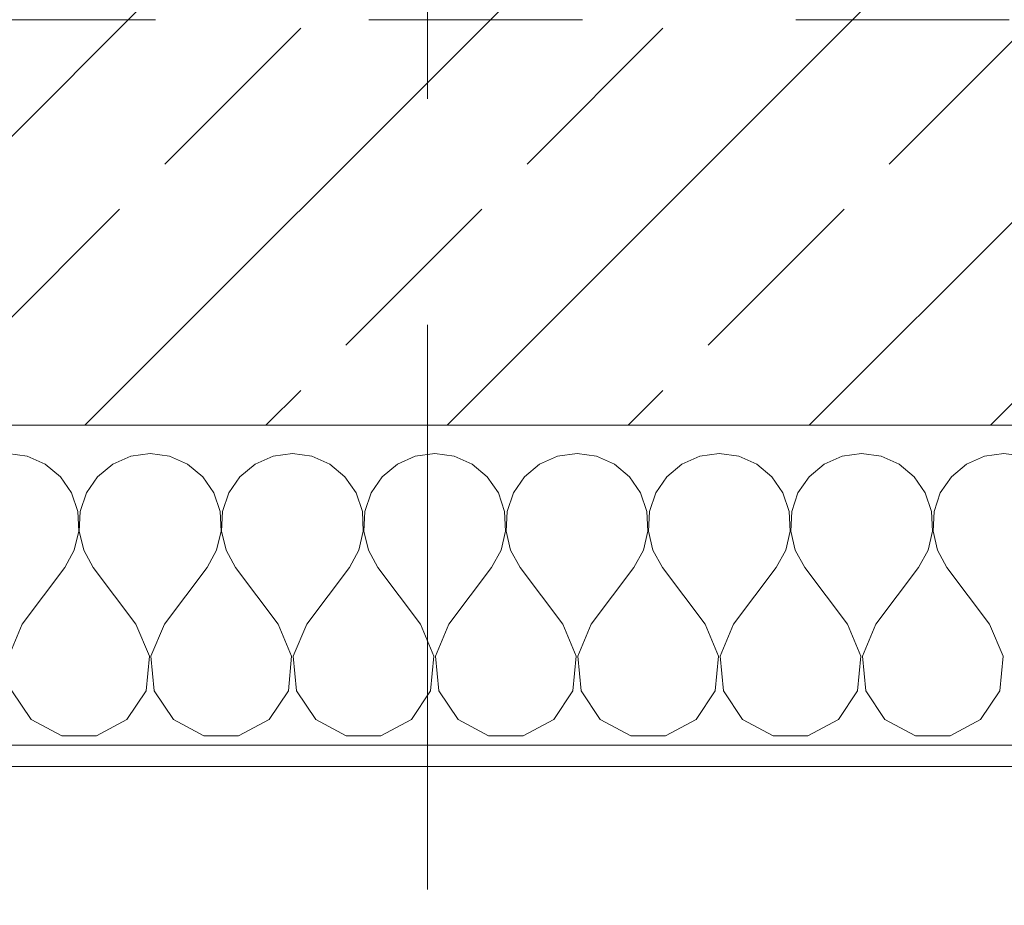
# Model space of a CAD drawing. Header units: metres. Extents: x -3.6 to 90.7, y -11.1 to 18.
# Tile 147 of 256: x 14.739 to 15.2, y -0.22 to 0.195. Entities that reach past the tile are written whole.
import ezdxf

# ---------------------------------------------------------------- set-up
doc = ezdxf.new("R2010")
doc.units = ezdxf.units.M
doc.header["$MEASUREMENT"] = 0
doc.linetypes.add('Strichlinie doppelt', pattern=[0.546806, 0.264583, -0.105833, 0.070556, -0.105833])
doc.linetypes.add('Untersicht', pattern=[0.1, 0.075, -0.025])
for name, color, linetype in [('152 - Bemaßung_ Beschriftung.Ausbau', 7, 'Continuous'), ('451 - Universal.Achsen Raster', 7, 'Continuous'), ('603 - Struktur.Bodenplatte_ Decke Roh', 7, 'Continuous'), ('604 - Struktur.Wand Aussen', 7, 'Continuous'), ('Neubau_653 - Abdeckung.TB Verkofferung', 7, 'Continuous')]:
    doc.layers.add(name, color=color, linetype=linetype)
doc.styles.add('ERSTELLTER_STIL_2', font='txt')
doc.dimstyles.new('ERSTELLTER_STIL__1', dxfattribs={"dimtxt": 0.1, "dimasz": 0.0532, "dimexe": 0.18, "dimexo": 0.0625, "dimgap": 0, "dimtad": 1, "dimzin": 0, "dimdsep": 46, "dimtxsty": 'ERSTELLTER_STIL_2', "dimblk": 'ARROWHEAD_2', "dimblk1": 'ARROWHEAD_2', "dimblk2": 'ARROWHEAD_2', "dimcen": 0.09, "dimse1": 1, "dimse2": 1, "dimclrd": 7, "dimclre": 7, "dimclrt": 7, "dimazin": 0, "dimtfac": 1, "dimtdec": 4, "dimtmove": 0, "dimatfit": 3, "dimfxl": 1, "dimtolj": 1, "dimtzin": 0, "dimarcsym": 0})
doc.dimstyles.new('ERSTELLTER_STIL__2', dxfattribs={"dimtxt": 0.1, "dimasz": 0.0532, "dimexe": 0.18, "dimexo": 0.0625, "dimgap": 0, "dimtad": 1, "dimzin": 0, "dimdsep": 46, "dimtxsty": 'ERSTELLTER_STIL_2', "dimblk": 'ARROWHEAD_2', "dimblk1": 'ARROWHEAD_2', "dimblk2": 'ARROWHEAD_2', "dimcen": 0.09, "dimse1": 1, "dimse2": 1, "dimclrd": 7, "dimclre": 7, "dimclrt": 7, "dimazin": 0, "dimtfac": 1, "dimtdec": 4, "dimtmove": 2, "dimatfit": 3, "dimfxl": 1, "dimtolj": 1, "dimtzin": 0, "dimarcsym": 0})
doc.dimstyles.new('ERSTELLTER_STIL__3', dxfattribs={"dimtxt": 0.1, "dimasz": 0.0532, "dimexe": 0.18, "dimexo": 0.0625, "dimgap": 0, "dimtad": 1, "dimtih": 1, "dimtoh": 1, "dimzin": 0, "dimdsep": 46, "dimtxsty": 'ERSTELLTER_STIL_2', "dimblk": 'ARROWHEAD_2', "dimblk1": 'ARROWHEAD_2', "dimblk2": 'ARROWHEAD_2', "dimcen": 0.09, "dimse1": 1, "dimse2": 1, "dimclrd": 7, "dimclre": 7, "dimclrt": 7, "dimazin": 0, "dimtfac": 1, "dimtdec": 4, "dimtmove": 0, "dimatfit": 3, "dimfxl": 1, "dimtolj": 1, "dimtzin": 0, "dimarcsym": 0})

# ---------------------------------------------------------------- blocks, each defined once
blk = doc.blocks.new('*X76')
at = {"layer": '604 - Struktur.Wand Aussen', "color": 7, "linetype": 'Continuous', "lineweight": 5}
for p, q in [((14.74244, -0.0096), (14.73333, -0.00833)), ((14.8, -0.00833), (14.79089, -0.0096)), ((14.80911, -0.0096), (14.8, -0.00833)), ((14.86667, -0.00833), (14.85756, -0.0096)), ((14.87578, -0.0096), (14.86667, -0.00833)), ((14.93333, -0.00833), (14.92422, -0.0096)), ((14.94244, -0.0096), (14.93333, -0.00833)), ((15, -0.00833), (14.99089, -0.0096)), ((15.00911, -0.0096), (15, -0.00833)), ((15.06667, -0.00833), (15.05756, -0.0096)), ((15.07578, -0.0096), (15.06667, -0.00833)), ((15.13333, -0.00833), (15.12422, -0.0096)), ((15.14244, -0.0096), (15.13333, -0.00833)), ((15.2, -0.00833), (15.19089, -0.0096)), ((15.20911, -0.0096), (15.2, -0.00833)), ((14.75086, -0.01331), (14.74244, -0.0096)), ((14.75794, -0.01918), (14.75086, -0.01331)), ((14.78248, -0.01331), (14.77539, -0.01918)), ((14.79089, -0.0096), (14.78248, -0.01331)), ((14.81752, -0.01331), (14.80911, -0.0096)), ((14.82461, -0.01918), (14.81752, -0.01331)), ((14.84914, -0.01331), (14.84206, -0.01918)), ((14.85756, -0.0096), (14.84914, -0.01331)), ((14.88419, -0.01331), (14.87578, -0.0096)), ((14.89127, -0.01918), (14.88419, -0.01331)), ((14.91581, -0.01331), (14.90873, -0.01918)), ((14.92422, -0.0096), (14.91581, -0.01331)), ((14.95086, -0.01331), (14.94244, -0.0096)), ((14.95794, -0.01918), (14.95086, -0.01331)), ((14.98248, -0.01331), (14.97539, -0.01918)), ((14.99089, -0.0096), (14.98248, -0.01331)), ((15.01752, -0.01331), (15.00911, -0.0096)), ((15.02461, -0.01918), (15.01752, -0.01331)), ((15.04914, -0.01331), (15.04206, -0.01918)), ((15.05756, -0.0096), (15.04914, -0.01331)), ((15.08419, -0.01331), (15.07578, -0.0096)), ((15.09127, -0.01918), (15.08419, -0.01331)), ((15.11581, -0.01331), (15.10873, -0.01918)), ((15.12422, -0.0096), (15.11581, -0.01331)), ((15.15086, -0.01331), (15.14244, -0.0096)), ((15.15794, -0.01918), (15.15086, -0.01331)), ((15.18248, -0.01331), (15.17539, -0.01918)), ((15.19089, -0.0096), (15.18248, -0.01331)), ((14.76315, -0.02676), (14.75794, -0.01918)), ((14.77539, -0.01918), (14.77019, -0.02676)), ((14.82981, -0.02676), (14.82461, -0.01918)), ((14.84206, -0.01918), (14.83685, -0.02676)), ((14.89648, -0.02676), (14.89127, -0.01918)), ((14.90873, -0.01918), (14.90352, -0.02676)), ((14.96315, -0.02676), (14.95794, -0.01918)), ((14.97539, -0.01918), (14.97019, -0.02676)), ((15.02981, -0.02676), (15.02461, -0.01918)), ((15.04206, -0.01918), (15.03685, -0.02676)), ((15.09648, -0.02676), (15.09127, -0.01918)), ((15.10873, -0.01918), (15.10352, -0.02676)), ((15.16315, -0.02676), (15.15794, -0.01918)), ((15.17539, -0.01918), (15.17019, -0.02676)), ((14.76609, -0.03547), (14.76315, -0.02676)), ((14.77019, -0.02676), (14.76725, -0.03547)), ((14.83275, -0.03547), (14.82981, -0.02676)), ((14.83685, -0.02676), (14.83391, -0.03547)), ((14.89942, -0.03547), (14.89648, -0.02676)), ((14.90352, -0.02676), (14.90058, -0.03547)), ((14.96609, -0.03547), (14.96315, -0.02676)), ((14.97019, -0.02676), (14.96725, -0.03547)), ((15.03275, -0.03547), (15.02981, -0.02676)), ((15.03685, -0.02676), (15.03391, -0.03547)), ((15.09942, -0.03547), (15.09648, -0.02676)), ((15.10352, -0.02676), (15.10058, -0.03547)), ((15.16609, -0.03547), (15.16315, -0.02676)), ((15.17019, -0.02676), (15.16725, -0.03547)), ((14.76653, -0.04466), (14.76609, -0.03547)), ((14.76725, -0.03547), (14.7668, -0.04466)), ((14.8332, -0.04466), (14.83275, -0.03547)), ((14.83391, -0.03547), (14.83347, -0.04466)), ((14.89987, -0.04466), (14.89942, -0.03547)), ((14.90058, -0.03547), (14.90013, -0.04466)), ((14.96653, -0.04466), (14.96609, -0.03547)), ((14.96725, -0.03547), (14.9668, -0.04466)), ((15.0332, -0.04466), (15.03275, -0.03547)), ((15.03391, -0.03547), (15.03347, -0.04466)), ((15.09987, -0.04466), (15.09942, -0.03547)), ((15.10058, -0.03547), (15.10013, -0.04466)), ((15.16653, -0.04466), (15.16609, -0.03547)), ((15.16725, -0.03547), (15.1668, -0.04466)), ((14.76445, -0.05362), (14.76653, -0.04466)), ((14.7668, -0.04466), (14.76888, -0.05362)), ((14.83112, -0.05362), (14.8332, -0.04466)), ((14.83347, -0.04466), (14.83555, -0.05362)), ((14.89778, -0.05362), (14.89987, -0.04466)), ((14.90013, -0.04466), (14.90222, -0.05362)), ((14.96445, -0.05362), (14.96653, -0.04466)), ((14.9668, -0.04466), (14.96888, -0.05362)), ((15.03112, -0.05362), (15.0332, -0.04466)), ((15.03347, -0.04466), (15.03555, -0.05362)), ((15.09778, -0.05362), (15.09987, -0.04466)), ((15.10013, -0.04466), (15.10222, -0.05362)), ((15.16445, -0.05362), (15.16653, -0.04466)), ((15.1668, -0.04466), (15.16888, -0.05362)), ((14.76, -0.06167), (14.76445, -0.05362)), ((14.76888, -0.05362), (14.77333, -0.06167)), ((14.82667, -0.06167), (14.83112, -0.05362)), ((14.83555, -0.05362), (14.84, -0.06167)), ((14.89333, -0.06167), (14.89778, -0.05362)), ((14.90222, -0.05362), (14.90667, -0.06167)), ((14.96, -0.06167), (14.96445, -0.05362)), ((14.96888, -0.05362), (14.97333, -0.06167)), ((15.02667, -0.06167), (15.03112, -0.05362)), ((15.03555, -0.05362), (15.04, -0.06167)), ((15.09333, -0.06167), (15.09778, -0.05362)), ((15.10222, -0.05362), (15.10667, -0.06167)), ((15.16, -0.06167), (15.16445, -0.05362)), ((15.16888, -0.05362), (15.17333, -0.06167)), ((14.74, -0.08833), (14.76, -0.06167)), ((14.79333, -0.08833), (14.77333, -0.06167)), ((14.80667, -0.08833), (14.82667, -0.06167)), ((14.86, -0.08833), (14.84, -0.06167)), ((14.87333, -0.08833), (14.89333, -0.06167)), ((14.92667, -0.08833), (14.90667, -0.06167)), ((14.94, -0.08833), (14.96, -0.06167)), ((14.99333, -0.08833), (14.97333, -0.06167)), ((15.00667, -0.08833), (15.02667, -0.06167)), ((15.06, -0.08833), (15.04, -0.06167)), ((15.07333, -0.08833), (15.09333, -0.06167)), ((15.12667, -0.08833), (15.10667, -0.06167)), ((15.14, -0.08833), (15.16, -0.06167)), ((15.19333, -0.08833), (15.17333, -0.06167)), ((14.74, -0.08833), (14.73371, -0.1033)), ((14.79962, -0.1033), (14.79333, -0.08833)), ((14.80667, -0.08833), (14.80038, -0.1033)), ((14.86629, -0.1033), (14.86, -0.08833)), ((14.87333, -0.08833), (14.86705, -0.1033)), ((14.93295, -0.1033), (14.92667, -0.08833)), ((14.94, -0.08833), (14.93371, -0.1033)), ((14.99962, -0.1033), (14.99333, -0.08833)), ((15.00667, -0.08833), (15.00038, -0.1033)), ((15.06629, -0.1033), (15.06, -0.08833)), ((15.07333, -0.08833), (15.06705, -0.1033)), ((15.13295, -0.1033), (15.12667, -0.08833)), ((15.14, -0.08833), (15.13371, -0.1033)), ((15.19962, -0.1033), (15.19333, -0.08833)), ((14.79808, -0.11947), (14.79962, -0.1033)), ((14.80038, -0.1033), (14.80192, -0.11947)), ((14.86475, -0.11947), (14.86629, -0.1033)), ((14.86705, -0.1033), (14.86858, -0.11947)), ((14.93142, -0.11947), (14.93295, -0.1033)), ((14.93371, -0.1033), (14.93525, -0.11947)), ((14.99808, -0.11947), (14.99962, -0.1033)), ((15.00038, -0.1033), (15.00192, -0.11947)), ((15.06475, -0.11947), (15.06629, -0.1033)), ((15.06705, -0.1033), (15.06858, -0.11947)), ((15.13142, -0.11947), (15.13295, -0.1033)), ((15.13371, -0.1033), (15.13525, -0.11947)), ((15.19808, -0.11947), (15.19962, -0.1033)), ((14.73525, -0.11947), (14.74424, -0.13299)), ((14.7891, -0.13299), (14.79808, -0.11947)), ((14.80192, -0.11947), (14.8109, -0.13299)), ((14.85576, -0.13299), (14.86475, -0.11947)), ((14.86858, -0.11947), (14.87757, -0.13299)), ((14.92243, -0.13299), (14.93142, -0.11947)), ((14.93525, -0.11947), (14.94424, -0.13299)), ((14.9891, -0.13299), (14.99808, -0.11947)), ((15.00192, -0.11947), (15.0109, -0.13299)), ((15.05576, -0.13299), (15.06475, -0.11947)), ((15.06858, -0.11947), (15.07757, -0.13299)), ((15.12243, -0.13299), (15.13142, -0.11947)), ((15.13525, -0.11947), (15.14424, -0.13299)), ((15.1891, -0.13299), (15.19808, -0.11947)), ((14.74424, -0.13299), (14.75855, -0.14066)), ((14.77479, -0.14066), (14.7891, -0.13299)), ((14.8109, -0.13299), (14.82521, -0.14066)), ((14.84145, -0.14066), (14.85576, -0.13299)), ((14.87757, -0.13299), (14.89188, -0.14066)), ((14.90812, -0.14066), (14.92243, -0.13299)), ((14.94424, -0.13299), (14.95855, -0.14066)), ((14.97479, -0.14066), (14.9891, -0.13299)), ((15.0109, -0.13299), (15.02521, -0.14066)), ((15.04145, -0.14066), (15.05576, -0.13299)), ((15.07757, -0.13299), (15.09188, -0.14066)), ((15.10812, -0.14066), (15.12243, -0.13299)), ((15.14424, -0.13299), (15.15855, -0.14066)), ((15.17479, -0.14066), (15.1891, -0.13299)), ((14.75855, -0.14066), (14.77479, -0.14066)), ((14.82521, -0.14066), (14.84145, -0.14066)), ((14.89188, -0.14066), (14.90812, -0.14066)), ((14.95855, -0.14066), (14.97479, -0.14066)), ((15.02521, -0.14066), (15.04145, -0.14066)), ((15.09188, -0.14066), (15.10812, -0.14066)), ((15.15855, -0.14066), (15.17479, -0.14066))]:
    blk.add_line(p, q, dxfattribs=at)
blk = doc.blocks.new('*D352')
at = {"layer": '152 - Bemaßung_ Beschriftung.Ausbau', "color": 7, "linetype": 'Continuous', "lineweight": 5}
for p, q in [((-1.71, 0.02521), (-1.64, -0.01521)), ((-1.675, -0.145), (-1.675, 0.005)), ((-1.71, -0.12479), (-1.64, -0.16521)), ((-1.6225, -0.145), (-1.7275, -0.145)), ((-1.675, -0.17923), (-1.675, -0.145))]:
    blk.add_line(p, q, dxfattribs=at)
at = {"layer": '152 - Bemaßung_ Beschriftung.Ausbau', "color": 7, "lineweight": 5, "insert": (-1.68664, -0.14589), "char_height": 0.1, "attachment_point": 7, "rotation": 90, "style": 'ERSTELLTER_STIL_2'}
blk.add_mtext('\\A1;{\\pql;\\fArial|b0|i0|c0|p38;15}', dxfattribs=at)
blk = doc.blocks.new('ARROWHEAD_2')
at = {"color": 0, "linetype": 'Continuous', "lineweight": 0}
for p, q in [((-0.3781, -0.655), (0.3781, 0.655)), ((0, 0), (-1, 0))]:
    blk.add_line(p, q, dxfattribs=at)
blk = doc.blocks.new('*D353')
at = {"layer": '152 - Bemaßung_ Beschriftung.Ausbau', "color": 7, "linetype": 'Continuous', "lineweight": 5}
for p, q in [((-1.71, 0.02521), (-1.64, -0.01521)), ((-1.675, -0.145), (-1.675, 0.005))]:
    blk.add_line(p, q, dxfattribs=at)
blk = doc.blocks.new('*D362')
at = {"layer": '152 - Bemaßung_ Beschriftung.Ausbau', "color": 7, "linetype": 'Continuous', "lineweight": 5}
for p, q in [((-2.21, 0.02521), (-2.14, -0.01521)), ((-2.175, -0.145), (-2.175, 0.005)), ((-2.21, -0.12479), (-2.14, -0.16521)), ((-2.1225, -0.145), (-2.2275, -0.145)), ((-2.175, -0.17923), (-2.175, -0.145))]:
    blk.add_line(p, q, dxfattribs=at)
at = {"layer": '152 - Bemaßung_ Beschriftung.Ausbau', "color": 7, "lineweight": 5, "insert": (-2.1845, -0.14511), "char_height": 0.1, "attachment_point": 7, "rotation": 90, "style": 'ERSTELLTER_STIL_2'}
blk.add_mtext('\\A1;{\\pql;\\fArial|b0|i0|c0|p38;15}', dxfattribs=at)
blk = doc.blocks.new('*D363')
at = {"layer": '152 - Bemaßung_ Beschriftung.Ausbau', "color": 7, "linetype": 'Continuous', "lineweight": 5}
for p, q in [((-2.21, 0.27019), (-2.14, 0.22978)), ((-2.14, 0.22479), (-2.21, 0.26521)), ((-2.1225, 0.245), (-2.2275, 0.245)), ((-2.175, 0.005), (-2.175, 0.245)), ((-2.21, 0.02521), (-2.14, -0.01521)), ((-2.1225, 0.005), (-2.2275, 0.005)), ((-2.175, -0.145), (-2.175, 0.005))]:
    blk.add_line(p, q, dxfattribs=at)
at = {"layer": '152 - Bemaßung_ Beschriftung.Ausbau', "color": 7, "lineweight": 5, "insert": (-2.195, 0.04911), "char_height": 0.1, "attachment_point": 7, "rotation": 90, "style": 'ERSTELLTER_STIL_2'}
blk.add_mtext('\\A1;{\\pql;\\fArial|b0|i0|c0|p38;24}', dxfattribs=at)
blk = doc.blocks.new('*D385')
at = {"layer": '152 - Bemaßung_ Beschriftung.Ausbau', "color": 7, "linetype": 'Continuous', "lineweight": 5}
for p, q in [((14.32, -4.1125), (14.32, -4.0075)), ((15.52, -4.1125), (15.52, -4.0075)), ((14.34021, -4.025), (14.29979, -4.095)), ((15.54021, -4.025), (15.49979, -4.095)), ((11.92, -4.06), (14.32, -4.06)), ((14.32, -4.06), (15.52, -4.06)), ((15.52, -4.06), (17.92, -4.06))]:
    blk.add_line(p, q, dxfattribs=at)
at = {"layer": '152 - Bemaßung_ Beschriftung.Ausbau', "color": 7, "lineweight": 5, "insert": (14.78697, -4.04), "char_height": 0.1, "attachment_point": 7, "style": 'ERSTELLTER_STIL_2'}
blk.add_mtext('\\A1;{\\pql;\\fArial|b0|i0|c0|p38;1,20}', dxfattribs=at)
blk = doc.blocks.new('*D424')
at = {"layer": '152 - Bemaßung_ Beschriftung.Ausbau', "color": 7, "linetype": 'Continuous', "lineweight": 5}
for p, q in [((11.42, -4.6125), (11.42, -4.5075)), ((14.85, -4.6125), (14.85, -4.5075)), ((11.44021, -4.525), (11.39979, -4.595)), ((14.87021, -4.525), (14.82979, -4.595)), ((11.42, -4.56), (14.85, -4.56))]:
    blk.add_line(p, q, dxfattribs=at)
at = {"layer": '152 - Bemaßung_ Beschriftung.Ausbau', "color": 7, "lineweight": 5, "char_height": 0.1, "attachment_point": 7, "style": 'ERSTELLTER_STIL_2'}
for s, insert in [('\\A1;{\\pql;\\fArial|b0|i0|c0|p38;15\\fArial|b0|i0|c0|p38;\\A1{\\H.66x;\\S5^  ;}}', (14.62791, -4.54165)), ('\\A1;{\\pql;\\fArial|b0|i0|c0|p38;3,43}', (12.90104, -4.54))]:
    blk.add_mtext(s, dxfattribs=dict(at, insert=insert))
blk = doc.blocks.new('*D425')
at = {"layer": '152 - Bemaßung_ Beschriftung.Ausbau', "color": 7, "linetype": 'Continuous', "lineweight": 5}
for p, q in [((14.85, -4.6125), (14.85, -4.5075)), ((14.87021, -4.525), (14.82979, -4.595)), ((15.02521, -4.525), (14.98479, -4.595)), ((14.85, -4.56), (15.005, -4.56))]:
    blk.add_line(p, q, dxfattribs=at)
blk = doc.blocks.new('*D426')
at = {"layer": '152 - Bemaßung_ Beschriftung.Ausbau', "color": 7, "linetype": 'Continuous', "lineweight": 5}
for p, q in [((15.005, -4.6125), (15.005, -4.5075)), ((15.02521, -4.525), (14.98479, -4.595)), ((18.48518, -4.525), (18.44477, -4.595)), ((14.85, -4.56), (15.005, -4.56)), ((15.005, -4.56), (18.46497, -4.56))]:
    blk.add_line(p, q, dxfattribs=at)
at = {"layer": '152 - Bemaßung_ Beschriftung.Ausbau', "color": 7, "lineweight": 5, "char_height": 0.1, "attachment_point": 7, "style": 'ERSTELLTER_STIL_2'}
for s, insert in [('\\A1;{\\pql;\\fArial|b0|i0|c0|p38;14\\fArial|b0|i0|c0|p38;\\A1{\\H.66x;\\S5^  ;}}', (18.24289, -4.54109)), ('\\A1;{\\pql;\\fArial|b0|i0|c0|p38;3,46}', (16.50103, -4.54))]:
    blk.add_mtext(s, dxfattribs=dict(at, insert=insert))
blk = doc.blocks.new('*D427')
at = {"layer": '152 - Bemaßung_ Beschriftung.Ausbau', "color": 7, "linetype": 'Continuous', "lineweight": 5}
for p, q in [((18.46497, -4.6125), (18.46497, -4.5075)), ((18.60997, -4.6125), (18.60997, -4.5075)), ((18.48518, -4.525), (18.44477, -4.595)), ((18.63018, -4.525), (18.58977, -4.595)), ((15.005, -4.56), (18.46497, -4.56)), ((18.46497, -4.56), (18.60997, -4.56))]:
    blk.add_line(p, q, dxfattribs=at)
blk = doc.blocks.new('*D463')
at = {"layer": '152 - Bemaßung_ Beschriftung.Ausbau', "color": 7, "linetype": 'Continuous', "lineweight": 5}
for p, q in [((11.47999, -5.1125), (11.47999, -5.0075)), ((14.77999, -5.1125), (14.77999, -5.0075)), ((11.5002, -5.025), (11.45978, -5.095)), ((14.8002, -5.025), (14.75978, -5.095)), ((11.17999, -5.06), (11.47999, -5.06)), ((11.47999, -5.06), (14.77999, -5.06)), ((14.77999, -5.06), (15.07999, -5.06))]:
    blk.add_line(p, q, dxfattribs=at)
at = {"layer": '152 - Bemaßung_ Beschriftung.Ausbau', "color": 7, "lineweight": 5, "insert": (12.99696, -5.04), "char_height": 0.1, "attachment_point": 7, "style": 'ERSTELLTER_STIL_2'}
blk.add_mtext('\\A1;{\\pql;\\fArial|b0|i0|c0|p38;3,30}', dxfattribs=at)
blk = doc.blocks.new('*D464')
at = {"layer": '152 - Bemaßung_ Beschriftung.Ausbau', "color": 7, "linetype": 'Continuous', "lineweight": 5}
for p, q in [((14.8002, -5.025), (14.75978, -5.095)), ((15.1002, -5.025), (15.05978, -5.095)), ((14.77999, -5.06), (15.07999, -5.06))]:
    blk.add_line(p, q, dxfattribs=at)
at = {"layer": '152 - Bemaßung_ Beschriftung.Ausbau', "color": 7, "lineweight": 5, "insert": (14.8541, -5.04), "char_height": 0.1, "attachment_point": 7, "style": 'ERSTELLTER_STIL_2'}
blk.add_mtext('\\A1;{\\pql;\\fArial|b0|i0|c0|p38;30}', dxfattribs=at)
blk = doc.blocks.new('*D465')
at = {"layer": '152 - Bemaßung_ Beschriftung.Ausbau', "color": 7, "linetype": 'Continuous', "lineweight": 5}
for p, q in [((15.07999, -5.1125), (15.07999, -5.0075)), ((15.1002, -5.025), (15.05978, -5.095)), ((18.4002, -5.025), (18.35978, -5.095)), ((14.77999, -5.06), (15.07999, -5.06)), ((15.07999, -5.06), (18.37999, -5.06))]:
    blk.add_line(p, q, dxfattribs=at)
at = {"layer": '152 - Bemaßung_ Beschriftung.Ausbau', "color": 7, "lineweight": 5, "insert": (16.59696, -5.04), "char_height": 0.1, "attachment_point": 7, "style": 'ERSTELLTER_STIL_2'}
blk.add_mtext('\\A1;{\\pql;\\fArial|b0|i0|c0|p38;3,30}', dxfattribs=at)
blk = doc.blocks.new('*D466')
at = {"layer": '152 - Bemaßung_ Beschriftung.Ausbau', "color": 7, "linetype": 'Continuous', "lineweight": 5}
for p, q in [((18.37999, -5.1125), (18.37999, -5.0075)), ((18.4002, -5.025), (18.35978, -5.095)), ((18.7002, -5.025), (18.65978, -5.095)), ((15.07999, -5.06), (18.37999, -5.06)), ((18.37999, -5.06), (18.67999, -5.06))]:
    blk.add_line(p, q, dxfattribs=at)
at = {"layer": '152 - Bemaßung_ Beschriftung.Ausbau', "color": 7, "lineweight": 5, "insert": (18.4541, -5.04), "char_height": 0.1, "attachment_point": 7, "style": 'ERSTELLTER_STIL_2'}
blk.add_mtext('\\A1;{\\pql;\\fArial|b0|i0|c0|p38;30}', dxfattribs=at)
blk = doc.blocks.new('*D494')
at = {"layer": '152 - Bemaßung_ Beschriftung.Ausbau', "color": 7, "linetype": 'Continuous', "lineweight": 5}
for p, q in [((-0.165, -5.6125), (-0.165, -5.5075)), ((62.42503, -5.6125), (62.42503, -5.5075)), ((-0.14479, -5.525), (-0.18521, -5.595)), ((62.40482, -5.595), (62.44523, -5.525)), ((-0.19923, -5.56), (-0.165, -5.56)), ((-0.165, -5.56), (62.42503, -5.56)), ((62.42503, -5.56), (62.45926, -5.56))]:
    blk.add_line(p, q, dxfattribs=at)
at = {"layer": '152 - Bemaßung_ Beschriftung.Ausbau', "color": 7, "lineweight": 5, "insert": (30.95904, -5.54), "char_height": 0.1, "attachment_point": 7, "style": 'ERSTELLTER_STIL_2'}
blk.add_mtext('\\A1;{\\pql;\\fArial|b0|i0|c0|p38;62,59}', dxfattribs=at)

msp = doc.modelspace()

# ---------------------------------------------------------------- hatches: boundary and pattern name
at = {"layer": '604 - Struktur.Wand Aussen', "linetype": 'Continuous', "lineweight": 0, "true_color": 0x000000}
h = msp.add_hatch(dxfattribs=at)
h.set_pattern_fill('Beton__Stahlbeton_0001', color=18, style=0, pattern_type=2)
h.set_pattern_definition([(45, (0, 0), (-0.0848528, 0.0848528), []), (45, (-0.04243, 0.04243), (-0.0848528, 0.0848528), [0.09, -0.03])])
h.paths.add_polyline_path([(14.32, 0.125), (14.26, 0.125), (14.26, 0.005), (15.58, 0.005), (15.58, 0.125), (15.52, 0.125), (15.52, 0.195), (15.52, 0.245), (14.32, 0.245), (14.32, 0.195)])
h = msp.add_hatch(dxfattribs=at)
h.set_pattern_fill('Verputz_0001', color=18, style=0, pattern_type=2)
h.set_pattern_definition([(0, (0, 0), (0, 0.08660254), [0, -0.05]), (0, (0.025, 0.0433), (0, 0.08660254), [0, -0.05])])
h.paths.add_polyline_path([(14.23, -0.155), (15.61, -0.155), (15.61, -0.145), (14.23, -0.145)])

# ---------------------------------------------------------------- linework, layer by layer
at = {"layer": '451 - Universal.Achsen Raster', "color": 160, "linetype": 'Strichlinie doppelt', "lineweight": 9, "true_color": 0x3232ff}
msp.add_line((14.92999, -10.585), (14.92999, 16.355), dxfattribs=at)
at = {"layer": '603 - Struktur.Bodenplatte_ Decke Roh', "color": 7, "linetype": 'Continuous', "lineweight": 18, "flags": 128}
msp.add_lwpolyline([(47.47999, 13.695), (14.77999, 13.695), (14.77999, 13.455), (14.77999, 12.99998), (14.84, 12.99998), (14.84, 8.58498), (13.03, 8.58498), (13.03, 8.72498), (11.41, 8.72498), (11.41, 12.99998), (11.47999, 12.99998), (11.47999, 13.455), (11.47999, 13.695), (-0.015, 13.695), (-0.015, 0.005), (62.27503, 0.005)], dxfattribs=at)
at = {"layer": '604 - Struktur.Wand Aussen', "color": 7, "linetype": 'Continuous', "lineweight": 13}
msp.add_line((14.26, 0.005), (15.58, 0.005), dxfattribs=at)
at = {"layer": '604 - Struktur.Wand Aussen', "color": 7, "linetype": 'Continuous', "lineweight": 5}
msp.add_line((14.26, -0.145), (15.58, -0.145), dxfattribs=at)
at = {"layer": '604 - Struktur.Wand Aussen', "color": 7, "linetype": 'Continuous', "lineweight": 5, "flags": 128}
msp.add_lwpolyline([(14.23, -0.155), (15.61, -0.155)], dxfattribs=at)
at = {"layer": 'Neubau_653 - Abdeckung.TB Verkofferung', "color": 1, "linetype": 'Untersicht', "lineweight": 9}
msp.add_line((0.70249, 0.19498), (29.26, 0.19498), dxfattribs=at)

# ---------------------------------------------------------------- block references
at = {"layer": '604 - Struktur.Wand Aussen', "color": 7, "lineweight": 18}
msp.add_blockref('*X76', (0, 0), dxfattribs=at)

# ---------------------------------------------------------------- dimensions: what is measured, and where the dimension line sits
at = {"layer": '152 - Bemaßung_ Beschriftung.Ausbau', "color": 7, "linetype": 'Continuous', "lineweight": 5}
for base, p1, p2, picture, middle in [((14.85, -4.56), (11.42, 2.94998), (14.85, 3.25749), '*D424', (13.03093, -4.49)), ((15.005, -4.5599999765), (14.85, 3.2574911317), (15.005, 3.2574911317), '*D425', (14.8392080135, -4.4899999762)), ((18.46497, -4.56), (15.005, 3.25749), (18.46497, 2.94998), '*D426', (16.63091, -4.49)), ((18.609975, -4.5599999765), (18.464975, 2.9499822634), (18.609975, 2.9499822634), '*D427', (18.4541830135, -4.4899999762)), ((14.77999, -5.06), (11.47999, 0.69998), (14.77999, 0.69998), '*D463', (13.12684, -4.99)), ((15.07999, -5.06), (14.77999, 0.69998), (15.07999, 0.69998), '*D464', (14.93034, -4.99)), ((18.37999, -5.06), (15.07999, 0.69998), (18.37999, 0.69998), '*D465', (16.72684, -4.99)), ((18.67999, -5.06), (18.37999, 0.69998), (18.67999, 0.69998), '*D466', (18.53034, -4.99)), ((15.52, -4.06), (14.32, 0.125), (15.52, 0.125), '*D385', (14.91685, -3.99)), ((62.42503, -5.56), (-0.165, -0.145), (62.42503, -0.145), '*D494', (31.12704, -5.49))]:
    dim = msp.add_linear_dim(base=base, p1=p1, p2=p2, dimstyle='ERSTELLTER_STIL__3', dxfattribs=at)
    dim.commit()
    dim.dimension.update_dxf_attribs({"geometry": picture, "text_midpoint": middle, "dimtype": 160})
for base, p1, p2, dimstyle, picture, middle in [((-2.175, 0.245), (62.27503, 0.005), (0.68999, 0.245), 'ERSTELLTER_STIL__1', '*D363', (-2.245, 0.12535)), ((-2.175, 0.005), (-0.165, -0.145), (62.27503, 0.005), 'ERSTELLTER_STIL__2', '*D362', (-2.2345, -0.06888)), ((-1.675, 0.005), (-0.165, -0.145), (62.27503, 0.005), 'ERSTELLTER_STIL__2', '*D352', (-1.73664, -0.06965)), ((-1.675, 0.005), (62.275025, 0.005), (-0.015, 0.005), 'ERSTELLTER_STIL__1', '*D353', (-1.7450000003, 0.001853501))]:
    dim = msp.add_linear_dim(base=base, p1=p1, p2=p2, angle=90, dimstyle=dimstyle, dxfattribs=at)
    dim.commit()
    dim.dimension.update_dxf_attribs({"geometry": picture, "text_midpoint": middle, "dimtype": 160, "text_rotation": 90})

doc.saveas('drawing.dxf')
